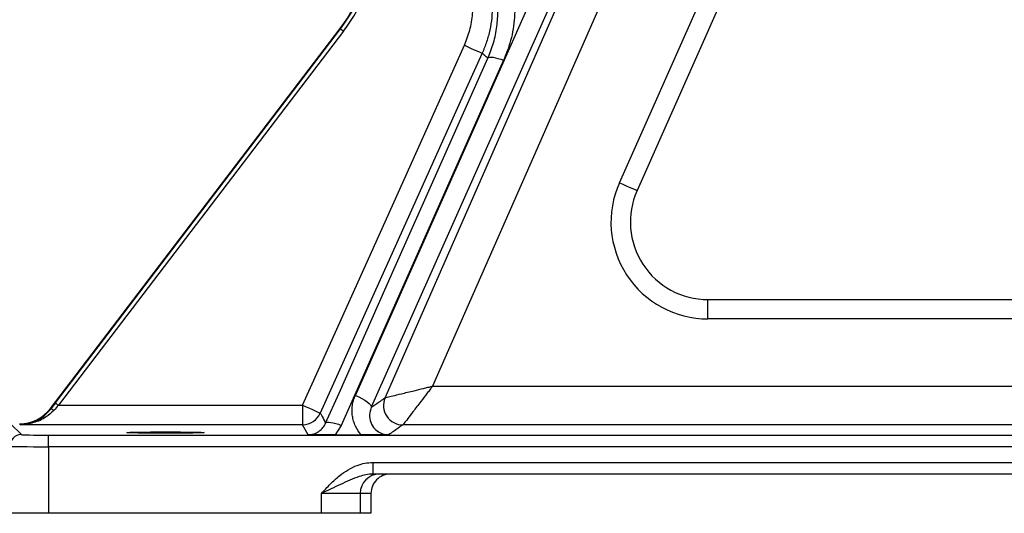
# Model space of a CAD drawing. Extents: x 4262 to 5625, y 3282 to 5186.
# Tile 7 of 14: x 5085 to 5338, y 3282 to 3409. Entities that reach past the tile are written whole.
import ezdxf

# ---------------------------------------------------------------- set-up
doc = ezdxf.new("R2010")
doc.units = 0
doc.header["$LTSCALE"] = 10
doc.header["$MEASUREMENT"] = 0
doc.layers.get('0').update_dxf_attribs({"linetype": 'CONTINUOUS'})

msp = doc.modelspace()

# ---------------------------------------------------------------- linework, layer by layer
at = {"color": 7, "linetype": 'Continuous'}
for p, q in [((5171.07, 3312.5), (5261.27, 3515.48)), ((5239.14, 3367.36), (5268.02, 3432.35)), ((5272.59, 3430.32), (5243.71, 3365.33)), ((5092.49, 3309.12), (5167.13, 3407.09)), ((5093.74, 3310.56), (5167.23, 3407.01)), ((5167.23, 3407.01), (5167.13, 3407.09)), ((5168.03, 3406.41), (5094.54, 3309.95)), ((5209.28, 3398.93), (5167.44, 3304.77)), ((5261.98, 3337.21), (5418.5, 3337.21)), ((5261.98, 3332.21), (5261.98, 3337.21)), ((5418.5, 3332.21), (5261.98, 3332.21)), ((5190.99, 3314.88), (5460.77, 3314.88)), ((5178.76, 3311.89), (5178.76, 3311.89)), ((5092.49, 3309.12), (5092.55, 3308.99)), ((5094.54, 3309.95), (5157.48, 3309.95)), ((5157.48, 3309.95), (5157.48, 3304.95)), ((5082.17, 3305.18), (5084.96, 3302.38)), ((5084.65, 3304.95), (5084.54, 3305.18)), ((5157.48, 3304.95), (5084.65, 3304.95)), ((5158.87, 3302.35), (5157.48, 3304.95)), ((5167.44, 3304.77), (5165.84, 3302.3)), ((5183.33, 3304.88), (5183.33, 3304.88)), ((5460.77, 3304.88), (5183.33, 3304.88)), ((5091.96, 3299.26), (5091.96, 3302.26)), ((5091.96, 3302.26), (5463.36, 3302.26)), ((5165.84, 3302.3), (5172.61, 3302.3)), ((5091.96, 3299.26), (5091.96, 3282.09)), ((5463.36, 3299.26), (5091.96, 3299.26)), ((5175.57, 3295.21), (5175.57, 3292.21)), ((5175.57, 3295.21), (5388.69, 3295.21)), ((5388.69, 3292.21), (5175.57, 3292.21)), ((5172.31, 3287.21), (5162.31, 3287.21)), ((5162.31, 3282.09), (5162.31, 3287.21)), ((5172.31, 3287.21), (5172.31, 3282.09)), ((5175.1, 3287.21), (5172.31, 3287.21)), ((5175.1, 3287.21), (5175.1, 3282.09)), ((5091.96, 3282.09), (5081.96, 3282.09)), ((5162.31, 3282.09), (5091.96, 3282.09)), ((5172.31, 3282.09), (5162.31, 3282.09)), ((5175.1, 3282.09), (5172.31, 3282.09))]:
    msp.add_line(p, q, dxfattribs=at)
at = {"color": 7, "linetype": 'Continuous', "flags": 128}
for points in [[(5265.39, 3512.41), (5261.86, 3504.46), (5247.74, 3472.68), (5219.49, 3409.12), (5175.19, 3309.43)], [(5178.76, 3311.89), (5183.72, 3323.19), (5215.89, 3396.44), (5243.56, 3459.46), (5247.08, 3467.48)], [(5256.24, 3463.46), (5248.2, 3445.15), (5216.03, 3371.9), (5190.99, 3314.88)], [(5167.23, 3407.01), (5167.25, 3407), (5167.3, 3406.96), (5167.37, 3406.91), (5167.47, 3406.83), (5167.59, 3406.74), (5167.73, 3406.64), (5167.87, 3406.52), (5168.03, 3406.41)], [(5157.48, 3309.95), (5161.58, 3319.07), (5177.97, 3355.56), (5199.2, 3402.79)], [(5199.2, 3402.79), (5200.08, 3402.4), (5200.93, 3402.01), (5201.71, 3401.66), (5202.4, 3401.35), (5202.96, 3401.1), (5203.39, 3400.91), (5203.66, 3400.79), (5203.76, 3400.74)], [(5203.76, 3400.74), (5199.66, 3391.62), (5183.26, 3355.14), (5162.04, 3307.9)], [(5163.42, 3305.33), (5166.87, 3313.1), (5180.69, 3344.18), (5205.27, 3399.49)], [(5205.27, 3399.49), (5205.43, 3399.65), (5205.71, 3399.73), (5206.11, 3399.76), (5206.61, 3399.71), (5207.2, 3399.6), (5207.85, 3399.43), (5208.56, 3399.2), (5209.28, 3398.93)], [(5239.14, 3367.36), (5240.03, 3366.97), (5240.89, 3366.59), (5241.68, 3366.23), (5242.37, 3365.93), (5242.94, 3365.67), (5243.36, 3365.49), (5243.62, 3365.37), (5243.71, 3365.33)], [(5093.74, 3310.56), (5093.76, 3310.54), (5093.81, 3310.51), (5093.88, 3310.45), (5093.98, 3310.38), (5094.1, 3310.28), (5094.24, 3310.18), (5094.38, 3310.07), (5094.54, 3309.95)], [(5171.07, 3312.5), (5171.93, 3312.12), (5172.74, 3311.71), (5173.49, 3311.27), (5174.13, 3310.83), (5174.64, 3310.41), (5175, 3310.03), (5175.18, 3309.7), (5175.19, 3309.43)], [(5157.48, 3309.95), (5158.36, 3309.55), (5159.21, 3309.17), (5159.99, 3308.82), (5160.68, 3308.51), (5161.24, 3308.26), (5161.67, 3308.07), (5161.94, 3307.95), (5162.04, 3307.9)], [(5163.42, 3305.33), (5163.58, 3305.49), (5163.86, 3305.58), (5164.26, 3305.6), (5164.76, 3305.55), (5165.35, 3305.44), (5166.01, 3305.27), (5166.71, 3305.04), (5167.44, 3304.77)]]:
    msp.add_lwpolyline(points, dxfattribs=at)
at = {"color": 7, "linetype": 'Continuous'}
for centre, radius, start, end in [((5134.32, 3432.09), 41.25, 322.6961, 33.4834), ((5134.32, 3432.09), 41.37, 322.6961, 29.4102), ((5134.32, 3432.09), 42.37, 322.6961, 29.4102), ((5261.98, 3357.21), 25, 156.0381, 270), ((5261.98, 3357.21), 20, 156.0381, 270), ((5183.34, 3309.88), 5, 156.3243, 269.968), ((5183.34, 3309.88), 5, 156.3257, 269.9651), ((5092.52, 3307.83), 1.16, 44.614, 88.5067), ((5157.48, 3309.95), 5, 270.0097, 335.7893), ((5084.96, 3299.38), 3, 90.0202, 179.9798), ((5177.31, 3287.21), 5, 90.0046, 180.0043)]:
    msp.add_arc(centre, radius, start, end, dxfattribs=at)
for centre, major_axis, ratio, start_param, end_param in [((5093.87, 3310.56), (4.57, 6), 0.013883, 1.581376, 1.845599), ((5084.53, 3315.18), (-4.44, 8.96), 0.99981, 2.681808, 3.601377), ((5094.67, 3309.95), (4.57, 5), 0.014341, 1.583912, 1.848135), ((5091.96, 3302.38), (7, 0), 0.017455, 3.159046, 4.712389), ((5091.96, 3299.38), (10, 0), 0.012219, 3.159046, 4.712389), ((5180.1, 3287.21), (5, 0), 0.999848, 1.570796, 3.141593)]:
    msp.add_ellipse(centre, major_axis=major_axis, ratio=ratio, start_param=start_param, end_param=end_param, dxfattribs=at)
msp.add_ellipse((5122.13, 3302.91), major_axis=(10, 0), ratio=0.017455, dxfattribs=at)
for points, knots in [([(5199.2, 3402.79), (5199.7, 3404.08), (5200.73, 3406.7), (5201.32, 3410.2), (5201.38, 3412.32), (5201.39, 3413.03)], [0, 0, 0, 0, 0.393972, 0.799366, 1, 1, 1, 1]), ([(5206.39, 3413.03), (5206.39, 3410.9), (5206.17, 3408.81), (5205.51, 3405.74), (5205.24, 3404.72), (5204.74, 3403.21), (5204.56, 3402.71), (5204.18, 3401.72), (5203.98, 3401.23), (5203.76, 3400.74)], [0, 0, 0, 0, 0.5, 0.5, 0.75, 0.75, 0.875, 0.875, 1, 1, 1, 1]), ([(5212.25, 3412.93), (5212.15, 3410.96), (5211.95, 3406.95), (5210.68, 3402.27), (5209.59, 3399.65), (5209.28, 3398.93)], [0, 0, 0, 0, 0.412283, 0.836414, 1, 1, 1, 1]), ([(5205.27, 3399.49), (5205.78, 3400.8), (5206.82, 3403.44), (5207.68, 3407.56), (5207.79, 3410.35), (5207.85, 3411.71)], [0, 0, 0, 0, 0.333514, 0.673198, 1, 1, 1, 1]), ([(5205.27, 3399.49), (5205.11, 3399.61), (5204.77, 3399.86), (5204.27, 3400.31), (5203.92, 3400.6), (5203.76, 3400.74)], [0, 0, 0, 0, 0.3113299, 0.6762302, 1, 1, 1, 1]), ([(5178.76, 3311.89), (5178.88, 3311.92), (5179.12, 3311.98), (5180.69, 3312.37), (5183.04, 3312.94), (5185.82, 3313.62), (5188.2, 3314.2), (5189.61, 3314.54), (5190.28, 3314.71), (5190.63, 3314.79), (5190.8, 3314.84), (5190.89, 3314.86), (5190.94, 3314.87), (5190.97, 3314.88), (5190.98, 3314.88), (5190.99, 3314.88)], [0, 0, 0, 0, 0.163766, 0.326977, 0.503125, 0.714632, 0.862973, 0.930286, 0.964103, 0.98146, 0.990418, 0.995047, 0.997438, 0.998835, 1, 1, 1, 1]), ([(5190.99, 3314.88), (5190.99, 3314.88), (5190.98, 3314.86), (5190.96, 3314.84), (5190.93, 3314.8), (5190.87, 3314.73), (5190.76, 3314.59), (5190.55, 3314.31), (5190.13, 3313.76), (5189.25, 3312.6), (5187.76, 3310.66), (5186.01, 3308.38), (5184.55, 3306.46), (5183.56, 3305.18), (5183.41, 3304.98), (5183.33, 3304.88)], [0, 0, 0, 0, 0.001163, 0.002547, 0.004929, 0.009537, 0.018452, 0.03573, 0.069401, 0.136499, 0.285367, 0.496876, 0.673022, 0.836234, 1, 1, 1, 1]), ([(5172.61, 3302.3), (5171.99, 3302.99), (5171.5, 3303.76), (5170.93, 3305), (5170.76, 3305.43), (5170.5, 3306.3), (5170.41, 3306.74), (5170.27, 3307.63), (5170.24, 3308.08), (5170.24, 3308.99), (5170.29, 3309.89), (5170.48, 3310.78), (5170.73, 3311.65), (5170.88, 3312.08), (5171.07, 3312.5)], [0, 0, 0, 0, 0.25, 0.25, 0.375, 0.375, 0.5, 0.5, 0.625, 0.625, 0.75, 0.875, 0.875, 1, 1, 1, 1]), ([(5175.19, 3309.43), (5175.23, 3309.46), (5175.63, 3309.72), (5176.41, 3310.26), (5177.55, 3311.05), (5178.35, 3311.61), (5178.76, 3311.89)], [0, 0, 0, 0, 0.034278, 0.318016, 0.659008, 1, 1, 1, 1]), ([(5084.65, 3304.95), (5084.65, 3304.95), (5085.71, 3304.97), (5087.3, 3305.24), (5089.31, 3306.14), (5090.95, 3307.18), (5091.96, 3308.32), (5092.55, 3308.99)], [0, 0, 0, 0, 0.001842, 0.378476, 0.560412, 0.742065, 1, 1, 1, 1]), ([(5093.35, 3308.64), (5092.69, 3308.03), (5091.11, 3306.56), (5088.1, 3305.31), (5085.82, 3304.96), (5084.65, 3304.95), (5084.65, 3304.95)], [0, 0, 0, 0, 0.255946, 0.619334, 0.998061, 1, 1, 1, 1]), ([(5162.04, 3307.9), (5162.07, 3307.84), (5162.23, 3307.55), (5162.7, 3306.7), (5163.12, 3305.9), (5163.42, 3305.33)], [0, 0, 0, 0, 0.067935, 0.339674, 1, 1, 1, 1]), ([(5175.19, 3309.43), (5174.98, 3308.79), (5174.58, 3307.52), (5174.93, 3305.53), (5175.91, 3303.92), (5177.31, 3302.85), (5178.61, 3302.4), (5179.41, 3302.37), (5179.66, 3302.35)], [0, 0, 0, 0, 0.211924, 0.420388, 0.625416, 0.777382, 0.929916, 1, 1, 1, 1]), ([(5158.87, 3302.35), (5159.37, 3302.4), (5160.37, 3302.49), (5161.71, 3303.17), (5162.78, 3304.13), (5163.21, 3304.94), (5163.42, 3305.33)], [0, 0, 0, 0, 0.247412, 0.494386, 0.755393, 1, 1, 1, 1]), ([(5183.33, 3304.88), (5183.25, 3304.82), (5182.83, 3304.53), (5181.62, 3303.69), (5180.47, 3302.91), (5179.66, 3302.35)], [0, 0, 0, 0, 0.069013, 0.345067, 1, 1, 1, 1]), ([(5165.84, 3302.3), (5165.09, 3302.3), (5163.25, 3302.3), (5161.23, 3302.32), (5159.74, 3302.34), (5159.16, 3302.35), (5158.88, 3302.35), (5158.87, 3302.35)], [0, 0, 0, 0, 0.283356, 0.703461, 0.850399, 0.998198, 1, 1, 1, 1]), ([(5179.66, 3302.35), (5179.66, 3302.35), (5179.37, 3302.35), (5178.78, 3302.34), (5177.28, 3302.32), (5175.24, 3302.3), (5173.37, 3302.3), (5172.61, 3302.3)], [0, 0, 0, 0, 0.001775, 0.150284, 0.297912, 0.71444, 1, 1, 1, 1]), ([(5162.31, 3287.21), (5162.31, 3287.21), (5163.07, 3288.03), (5164.59, 3289.65), (5166.86, 3291.74), (5169.19, 3293.38), (5171.37, 3294.45), (5173.53, 3295.09), (5174.89, 3295.17), (5175.57, 3295.21)], [0, 0, 0, 0, 0.001121, 0.209365, 0.417242, 0.580753, 0.743908, 0.872039, 1, 1, 1, 1]), ([(5175.57, 3292.21), (5174.98, 3292.17), (5173.77, 3292.09), (5170.94, 3291.28), (5168.04, 3289.91), (5164.81, 3288.39), (5163.15, 3287.6), (5162.31, 3287.21), (5162.31, 3287.21)], [0, 0, 0, 0, 0.125547, 0.254682, 0.62329, 0.811037, 0.998611, 1, 1, 1, 1])]:
    msp.add_open_spline(points, degree=3, knots=knots, dxfattribs=at)

doc.saveas('drawing.dxf')
